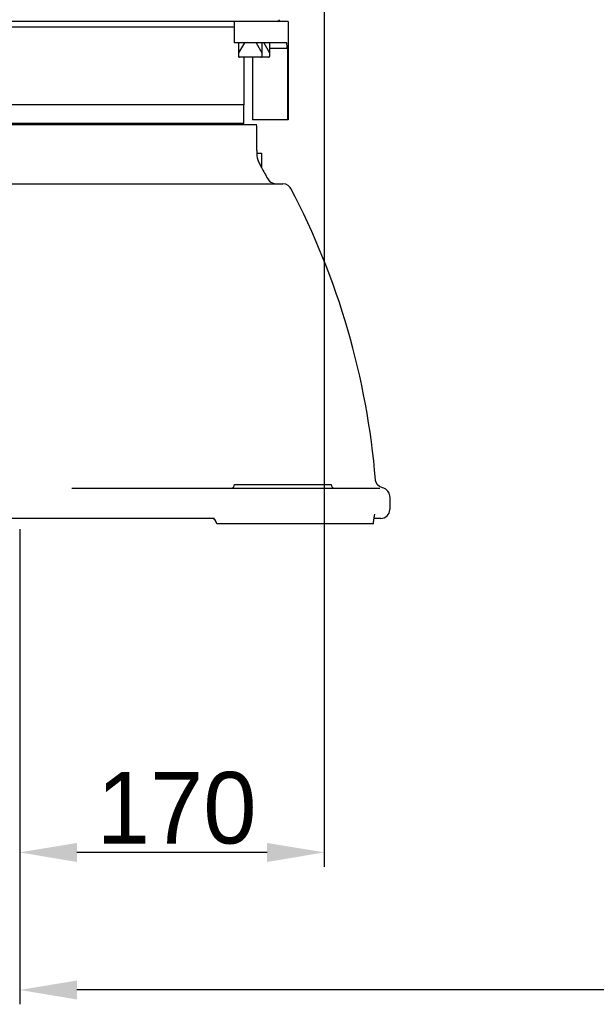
# Model space of a CAD drawing. Header units: millimetres. Extents: x 4086 to 10416, y 123 to 1549.
# Tile 86 of 256: x 6993 to 7074, y 565 to 703. Entities that reach past the tile are written whole.
import ezdxf

# ---------------------------------------------------------------- set-up
doc = ezdxf.new("R2010")
doc.units = ezdxf.units.MM
doc.layers.add('外形图', color=7, linetype='Continuous')
doc.layers.add('尺寸标注', color=7, linetype='Continuous')
doc.styles.add('思源黑', font='SourceHanSansCN-Normal.ttf')
doc.dimstyles.new('尺寸标注_1_4比例中六', dxfattribs={"dimtxt": 10, "dimasz": 8, "dimexe": 2, "dimexo": 1.5, "dimgap": 1, "dimtad": 1, "dimdec": 1, "dimlfac": 4, "dimdsep": 46, "dimtxsty": '思源黑', "dimcen": 0.09, "dimadec": 0, "dimazin": 0, "dimtp": 0.01, "dimtm": 0.01, "dimtfac": 1, "dimtdec": 1, "dimtofl": 0, "dimtmove": 0, "dimatfit": 3, "dimfxl": 1, "dimtolj": 1, "dimarcsym": 0})

# ---------------------------------------------------------------- blocks, each defined once
blk = doc.blocks.new('*D637')
at = {"layer": 'Defpoints', "color": 0}
for p in [(7035.56, 723.66), (6993.03, 627.34), (6993.03, 586.63)]:
    blk.add_point(p, dxfattribs=at)
at = {"layer": '尺寸标注', "color": 0, "lineweight": -2}
for p, q in [((7035.56, 722.16), (7035.56, 584.63)), ((6993.03, 625.84), (6993.03, 584.63)), ((7027.56, 586.63), (7001.03, 586.63))]:
    blk.add_line(p, q, dxfattribs=at)
at = {"layer": '尺寸标注', "color": 0}
for points in [[(7001.03, 587.96), (7001.03, 585.29), (6993.03, 586.63)], [(7027.56, 585.29), (7027.56, 587.96), (7035.56, 586.63)]]:
    blk.add_solid(points, dxfattribs=at)
at = {"layer": '尺寸标注', "color": 0, "insert": (7014.95, 592.8), "char_height": 10, "attachment_point": 5, "style": '思源黑'}
blk.add_mtext('\\A1;170', dxfattribs=at)
blk = doc.blocks.new('*D638')
at = {"layer": 'Defpoints', "color": 0}
for p in [(7256.28, 979.88), (6993.03, 633.26), (6993.03, 567.42)]:
    blk.add_point(p, dxfattribs=at)
at = {"layer": '尺寸标注', "color": 0, "lineweight": -2}
for p, q in [((7256.28, 978.38), (7256.28, 565.42)), ((6993.03, 631.76), (6993.03, 565.42)), ((7248.28, 567.42), (7001.03, 567.42))]:
    blk.add_line(p, q, dxfattribs=at)
at = {"layer": '尺寸标注', "color": 0}
for points in [[(7001.03, 568.75), (7001.03, 566.09), (6993.03, 567.42)], [(7248.28, 566.09), (7248.28, 568.75), (7256.28, 567.42)]]:
    blk.add_solid(points, dxfattribs=at)
at = {"layer": '尺寸标注', "color": 0, "insert": (7124.66, 573.6), "char_height": 10, "attachment_point": 5, "style": '思源黑'}
blk.add_mtext('\\A1;1053', dxfattribs=at)
blk = doc.blocks.new('*D640')
at = {"layer": 'Defpoints', "color": 0}
for p in [(7001.72, 757.5), (6878.88, 632.51), (6943.65, 632.51)]:
    blk.add_point(p, dxfattribs=at)
at = {"layer": '尺寸标注', "color": 0, "lineweight": -2}
for p, q in [((7000.22, 757.5), (6876.88, 757.5)), ((6878.88, 749.5), (6878.88, 640.51)), ((6942.15, 632.51), (6876.88, 632.51))]:
    blk.add_line(p, q, dxfattribs=at)
at = {"layer": '尺寸标注', "color": 0}
for points in [[(6880.22, 749.5), (6877.55, 749.5), (6878.88, 757.5)], [(6877.55, 640.51), (6880.22, 640.51), (6878.88, 632.51)]]:
    blk.add_solid(points, dxfattribs=at)
at = {"layer": '尺寸标注', "color": 0, "insert": (6872.71, 695), "char_height": 10, "attachment_point": 5, "rotation": 90, "style": '思源黑'}
blk.add_mtext('\\A1;500', dxfattribs=at)
blk = doc.blocks.new('*D642')
at = {"layer": 'Defpoints', "color": 0}
for p in [(7068.77, 1016.26), (6856.27, 632.51), (6943.65, 632.51)]:
    blk.add_point(p, dxfattribs=at)
at = {"layer": '尺寸标注', "color": 0, "lineweight": -2}
for p, q in [((7067.27, 1016.26), (6854.27, 1016.26)), ((6856.27, 1008.26), (6856.27, 640.51)), ((6942.15, 632.51), (6854.27, 632.51))]:
    blk.add_line(p, q, dxfattribs=at)
at = {"layer": '尺寸标注', "color": 0}
for points in [[(6857.6, 1008.26), (6854.94, 1008.26), (6856.27, 1016.26)], [(6854.94, 640.51), (6857.6, 640.51), (6856.27, 632.51)]]:
    blk.add_solid(points, dxfattribs=at)
at = {"layer": '尺寸标注', "color": 0, "insert": (6850.09, 824.38), "char_height": 10, "attachment_point": 5, "rotation": 90, "style": '思源黑'}
blk.add_mtext('\\A1;1535', dxfattribs=at)

msp = doc.modelspace()

# ---------------------------------------------------------------- linework, layer by layer
at = {"layer": '外形图', "color": 7, "linetype": 'Continuous'}
for p, q in [((7026.471, 702.657), (6957.033, 702.657)), ((7022.956, 702.657), (7022.956, 699.657)), ((7030.533, 702.657), (7026.471, 702.657)), ((7029.033, 702.657), (7029.283, 702.907)), ((7030.533, 702.657), (7030.533, 688.907)), ((6961.721, 701.907), (7022.956, 701.907)), ((7028.819, 699.657), (7022.956, 699.657)), ((7023.596, 699.657), (7023.596, 697.782)), ((7024.396, 699.657), (7023.596, 698.272)), ((7026.046, 699.657), (7026.846, 698.272)), ((7026.846, 699.657), (7026.846, 697.782)), ((7027.095, 699.657), (7027.895, 698.272)), ((7027.895, 699.657), (7027.895, 697.782)), ((7030.403, 698.907), (7027.895, 698.907)), ((7030.332, 699.657), (7028.819, 699.657)), ((7030.403, 698.907), (7030.403, 688.907)), ((7026.721, 697.657), (7023.721, 697.657)), ((7024.346, 697.657), (7024.346, 691.007)), ((7025.528, 697.657), (7025.528, 688.907)), ((7027.77, 697.657), (7026.721, 697.657)), ((7024.346, 691.007), (6961.721, 691.007)), ((7024.283, 691.007), (7024.283, 688.407)), ((7030.533, 688.907), (7025.528, 688.907)), ((6960.305, 688.257), (7026.115, 688.257)), ((7024.283, 688.407), (6961.783, 688.407)), ((7024.197, 688.257), (7024.283, 688.407)), ((7026.158, 688.007), (7026.115, 688.257)), ((7026.158, 684.632), (7026.158, 688.007)), ((7026.136, 684.258), (7026.134, 684.214)), ((7026.136, 684.257), (7026.783, 684.257)), ((7026.155, 684.58), (7026.157, 684.615)), ((7026.158, 684.632), (7026.157, 684.615)), ((7026.783, 684.257), (7026.783, 682.278)), ((6947.278, 680.007), (7029.782, 680.007)), ((7027.888, 680.392), (7027.898, 680.382)), ((7023.033, 638.007), (7036.506, 638.007)), ((7000.293, 637.507), (7043.322, 637.507)), ((7043.698, 637.536), (7043.587, 637.565)), ((7044.704, 636.307), (7044.697, 636.438)), ((7044.704, 636.304), (7044.704, 634.507)), ((7020.245, 633.257), (6965.821, 633.257)), ((7042.412, 632.507), (7020.533, 632.507)), ((7042.412, 632.507), (7042.418, 632.598)), ((7042.418, 632.6), (7042.447, 632.836)), ((7042.43, 632.696), (7042.448, 632.84)), ((7042.447, 632.836), (7042.467, 632.988)), ((7042.466, 632.982), (7042.487, 633.136)), ((7043.454, 633.257), (7042.504, 633.257))]:
    msp.add_line(p, q, dxfattribs=at)
for points in [[(7030.887, 679.338), (7030.8, 679.481), (7030.528, 679.76), (7030.177, 679.942), (7029.781, 680.007)], [(7043.587, 637.565), (7043.252, 637.724), (7042.984, 637.969), (7042.806, 638.268), (7042.716, 638.58), (7042.707, 638.655)], [(7044.697, 636.438), (7044.611, 636.782), (7044.431, 637.088), (7044.171, 637.331), (7043.852, 637.492), (7043.703, 637.532)], [(7042.486, 633.128), (7042.508, 633.282), (7042.53, 633.428), (7042.554, 633.57), (7042.579, 633.703), (7042.606, 633.821), (7042.616, 633.862)]]:
    msp.add_lwpolyline(points, dxfattribs=at)
for centre, radius, start, end in [((7023.721, 697.782), 0.125, 180, 270), ((7026.721, 697.782), 0.125, 270, 0), ((7027.77, 697.782), 0.125, 270, 0), ((7028.425, 684.094), 2.294, 177.00596, 206.89225), ((7058.746, 682.537), 32.656, 176.35197, 176.97861), ((7068.561, 704.413), 47.281, 206.85273, 207.60169), ((7069.819, 705.07), 48.7, 207.60097, 207.9078), ((7073.992, 707.316), 53.439, 207.9413, 209.8981), ((7028.819, 681.343), 1.331, 209.93904, 224.13242), ((7028.812, 681.337), 1.322, 220.32947, 224.13697), ((7028.791, 681.257), 1.25, 224.427, 270), ((6936.811, 629.949), 106.253, 4.69997, 27.69921), ((7022.533, 638.007), 0.5, 270, 0), ((7037.006, 638.007), 0.5, 180, 270), ((7043.454, 634.507), 1.25, 270, 0), ((7019.783, 632.507), 0.75, 0, 90)]:
    msp.add_arc(centre, radius, start, end, dxfattribs=at)
msp.add_ellipse((6993.033, 695.782), major_axis=(37.5, 0), ratio=1, start_param=0.0834301, end_param=0.1035181, dxfattribs=at)
for points, knots in [([(7027.864, 680.416), (7027.868, 680.412), (7027.876, 680.404), (7027.884, 680.396), (7027.888, 680.392)], [0, 0, 0, 0, 1773.5858735, 3114.3381814, 3114.3381814, 3114.3381814, 3114.3381814]), ([(7027.888, 680.392), (7027.884, 680.396), (7027.876, 680.404), (7027.868, 680.412), (7027.864, 680.416)], [0, 0, 0, 0, 1340.4551927, 3114.3007797, 3114.3007797, 3114.3007797, 3114.3007797])]:
    msp.add_open_spline(points, degree=3, knots=knots, dxfattribs=at)

# ---------------------------------------------------------------- dimensions: what is measured, and where the dimension line sits
at = {"layer": '尺寸标注'}
dim = msp.add_linear_dim(base=(6856.27, 632.507), p1=(7068.772, 1016.257), p2=(6943.654, 632.507), angle=90, dimstyle='尺寸标注_1_4比例中六', dxfattribs=at)
dim.commit()
dim.dimension.update_dxf_attribs({"geometry": '*D642', "text_midpoint": (6850.085, 824.382)})
dim = msp.add_linear_dim(base=(6993.033, 567.419), p1=(7256.283, 979.882), p2=(6993.033, 633.257), dimstyle='尺寸标注_1_4比例中六', dxfattribs=at)
dim.commit()
dim.dimension.update_dxf_attribs({"geometry": '*D638', "text_midpoint": (7124.658, 573.603)})
dim = msp.add_linear_dim(base=(6878.883, 632.507), p1=(7001.717, 757.501), p2=(6943.654, 632.507), angle=90, text='500', dimstyle='尺寸标注_1_4比例中六', dxfattribs=at)
dim.commit()
dim.dimension.update_dxf_attribs({"geometry": '*D640', "text_midpoint": (6872.705, 695.004)})
dim = msp.add_linear_dim(base=(6993.033, 586.627), p1=(7035.562, 723.656), p2=(6993.033, 627.341), angle=180, text='170', dimstyle='尺寸标注_1_4比例中六', dxfattribs=at)
dim.commit()
dim.dimension.update_dxf_attribs({"geometry": '*D637', "text_midpoint": (7014.949, 586.627), "dimtype": 160})

doc.saveas('drawing.dxf')
